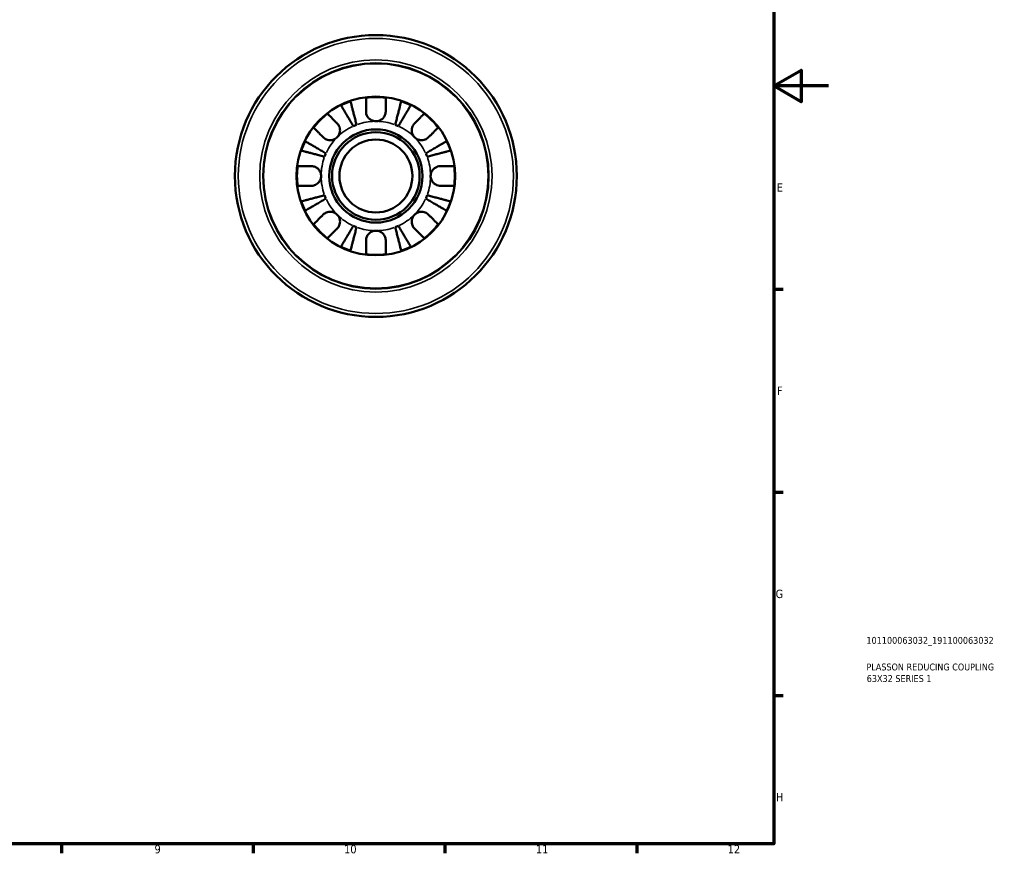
# Model space of a CAD drawing. Header units: millimetres. Extents: x 0 to 905, y -151 to 594.
# Tile 7 of 9: x 545 to 905, y 17 to 321. Entities that reach past the tile are written whole.
import ezdxf

# ---------------------------------------------------------------- set-up
doc = ezdxf.new("R2010")
doc.units = ezdxf.units.MM
for name, color, linetype, lineweight in [('Border (ANSI)', 7, 'Continuous', 70), ('Title (ISO)', 7, 'Continuous', 50), ('Visible (ANSI)', 7, 'Continuous', 50), ('Visible Narrow (ANSI)', 7, 'Continuous', 35)]:
    doc.layers.add(name, color=color, linetype=linetype, lineweight=lineweight)
doc.styles.add('Note Text (ANSI)', font='tahoma.ttf')
doc.styles.add('Note Text (ISO)', font='tahoma.ttf')

# ---------------------------------------------------------------- blocks, each defined once
blk = doc.blocks.new('Borders Default Border')
at = {"layer": 'Border (ANSI)'}
for p, q in [((821, 222.75), (824.45, 222.75)), ((821, 148.5), (824.45, 148.5)), ((821, 74.25), (824.45, 74.25)), ((560.67, 20), (560.67, 16.55)), ((630.75, 20), (630.75, 16.55)), ((700.83, 20), (700.83, 16.55)), ((770.92, 20), (770.92, 16.55))]:
    blk.add_line(p, q, dxfattribs=at)
at = {"layer": 'Border (ANSI)', "flags": 128}
for points in [[(20, 20), (20, 574), (821, 574), (821, 20), (20, 20)], [(841, 297), (821, 297), (831, 302.77), (831, 291.23), (821, 297)]]:
    blk.add_lwpolyline(points, dxfattribs=at)
at = {"layer": 'Border (ANSI)', "color": 230, "true_color": 0xff0080, "attachment_point": 7, "style": 'Note Text (ANSI)'}
for s, insert, char_height in [('E', (822.05, 258.35), 3.05), ('F', (822.14, 184.1), 3.05), ('G', (821.66, 109.79), 3.05), ('H', (821.81, 35.6), 3.05), ('9', (594.7, 16.49), 3.05), ('10', (663.96, 16.49), 3.048), ('11', (734.04, 16.55), 3.048), ('12', (804.13, 16.55), 3.048)]:
    blk.add_mtext(s, dxfattribs=dict(at, insert=insert, char_height=char_height))
blk = doc.blocks.new('Title Blocks ISO')
at = {"layer": 'Title (ISO)', "color": 232, "true_color": 0xca0064, "style": 'Note Text (ISO)'}
for tag, p in [('PART_NUMBER_001', (33.84, 73.13)), ('DESCRIPTION_001', (33.84, 63.4)), ('DESCRIPTION_002', (33.95, 59.18))]:
    blk.add_attdef(tag, p, '', height=2.5, dxfattribs=at)

msp = doc.modelspace()

# ---------------------------------------------------------------- linework, layer by layer
at = {"layer": 'Visible (ANSI)'}
for radius in [51.5, 41.2, 29, 17.03, 16, 13.333]:
    msp.add_circle((675.589, 264.096), radius, dxfattribs=at)
for radius, start, end in [(28.818, 82.82379, 97.17621), (28.818, 108.77511, 116.22489), (28.818, 63.77511, 71.22489), (28.818, 127.82379, 142.17621), (28.818, 37.82379, 52.17621), (20, 110.66622, 114.33378), (20, 65.66622, 69.33378), (28.818, 153.77511, 161.22489), (28.818, 18.77511, 26.22489), (20, 155.66622, 159.33378), (20, 20.66622, 24.33378), (28.818, 172.82379, 187.17621), (28.818, 352.82379, 7.17621), (20, 200.66622, 204.33378), (20, 335.66622, 339.33378), (28.818, 198.77511, 206.22489), (28.818, 333.77511, 341.22489), (28.818, 217.82379, 232.17621), (20, 245.66622, 249.33378), (20, 290.66622, 294.33378), (28.818, 307.82379, 322.17621), (28.818, 243.77511, 251.22489), (28.818, 288.77511, 296.22489), (28.818, 262.82379, 277.17621)]:
    msp.add_arc((675.589, 264.096), radius, start, end, dxfattribs=at)
for points, knots in [([(671.989, 287.696), (671.989, 288.079), (671.989, 288.468), (671.989, 289.345), (671.989, 289.817), (671.989, 290.609), (671.989, 291.003), (671.989, 291.682), (671.989, 291.968), (671.989, 292.391), (671.989, 292.57), (671.989, 292.688)], [4.42789013, 4.42789013, 4.42789013, 4.42789013, 4.54980941, 4.54980941, 4.7172218, 4.7172218, 4.88443989, 4.88443989, 5.05165798, 5.05165798, 5.21398971, 5.21398971, 5.21398971, 5.21398971]), ([(679.189, 292.688), (679.189, 292.57), (679.189, 292.393), (679.189, 291.973), (679.189, 291.689), (679.189, 291.013), (679.189, 290.621), (679.189, 289.831), (679.189, 289.358), (679.189, 288.476), (679.189, 288.084), (679.189, 287.696)], [0.17075309, 0.17075309, 0.17075309, 0.17075309, 0.33215152, 0.33215152, 0.49888818, 0.49888818, 0.66562485, 0.66562485, 0.83351137, 0.83351137, 0.95687373, 0.95687373, 0.95687373, 0.95687373]), ([(667.348, 282.319), (667.064, 282.801), (666.754, 283.327), (666.147, 284.357), (665.85, 284.862), (665.327, 285.75), (665.052, 286.216), (664.539, 287.087), (664.301, 287.491), (663.901, 288.17), (663.703, 288.506), (663.361, 289.087), (663.217, 289.331), (663.004, 289.693), (662.914, 289.846), (662.854, 289.948)], [4.0142509, 4.0142509, 4.0142509, 4.0142509, 4.1819549, 4.1819549, 4.3496588, 4.3496588, 4.5167189, 4.5167189, 4.6837789, 4.6837789, 4.8504333, 4.8504333, 5.0170876, 5.0170876, 5.1791816, 5.1791816, 5.1791816, 5.1791816]), ([(666.314, 291.381), (666.343, 291.266), (666.388, 291.094), (666.493, 290.688), (666.564, 290.414), (666.732, 289.761), (666.83, 289.383), (667.027, 288.621), (667.145, 288.166), (667.398, 287.188), (667.533, 286.664), (667.792, 285.666), (667.938, 285.099), (668.237, 283.941), (668.39, 283.35), (668.53, 282.809)], [0.1707461, 0.1707461, 0.1707461, 0.1707461, 0.33284, 0.33284, 0.4994944, 0.4994944, 0.6661487, 0.6661487, 0.8332087, 0.8332087, 1.0002688, 1.0002688, 1.1679728, 1.1679728, 1.3356767, 1.3356767, 1.3356767, 1.3356767]), ([(682.647, 282.809), (682.787, 283.35), (682.94, 283.94), (683.239, 285.097), (683.385, 285.663), (683.643, 286.661), (683.779, 287.184), (684.032, 288.162), (684.149, 288.616), (684.346, 289.379), (684.444, 289.758), (684.613, 290.411), (684.684, 290.686), (684.79, 291.094), (684.834, 291.266), (684.864, 291.381)], [4.0142513, 4.0142513, 4.0142513, 4.0142513, 4.1817861, 4.1817861, 4.3493209, 4.3493209, 4.5162129, 4.5162129, 4.683105, 4.683105, 4.8499282, 4.8499282, 5.0167515, 5.0167515, 5.1791755, 5.1791755, 5.1791755, 5.1791755]), ([(688.323, 289.948), (688.263, 289.846), (688.173, 289.692), (687.959, 289.33), (687.815, 289.085), (687.473, 288.503), (687.274, 288.166), (686.874, 287.487), (686.636, 287.083), (686.123, 286.213), (685.849, 285.747), (685.326, 284.859), (685.029, 284.355), (684.423, 283.326), (684.113, 282.8), (683.83, 282.319)], [0.1707525, 0.1707525, 0.1707525, 0.1707525, 0.3331765, 0.3331765, 0.4999998, 0.4999998, 0.6668231, 0.6668231, 0.8337151, 0.8337151, 1.0006071, 1.0006071, 1.1681419, 1.1681419, 1.3356767, 1.3356767, 1.3356767, 1.3356767]), ([(657.916, 286.859), (658, 286.776), (658.126, 286.65), (658.423, 286.353), (658.623, 286.153), (659.101, 285.675), (659.378, 285.398), (659.937, 284.839), (660.271, 284.505), (660.895, 283.881), (661.173, 283.603), (661.447, 283.329)], [0.17075309, 0.17075309, 0.17075309, 0.17075309, 0.33215152, 0.33215152, 0.49888818, 0.49888818, 0.66562485, 0.66562485, 0.83351137, 0.83351137, 0.95687373, 0.95687373, 0.95687373, 0.95687373]), ([(675.589, 284.096), (675.309, 284.096), (675.029, 284.129), (674.461, 284.264), (674.176, 284.371), (673.498, 284.729), (673.135, 285.022), (672.633, 285.617), (672.463, 285.884), (672.231, 286.376), (672.155, 286.592), (672.042, 287.035), (672.008, 287.261), (671.991, 287.556), (671.989, 287.626), (671.989, 287.696)], [-2.49913258, -2.49913258, -2.49913258, -2.49913258, -2.41505436, -2.41505436, -2.32384732, -2.32384732, -2.1841143, -2.1841143, -2.08674766, -2.08674766, -2.01440674, -2.01440674, -1.93994266, -1.93994266, -1.91637503, -1.91637503, -1.91637503, -1.91637503]), ([(679.189, 287.696), (679.189, 287.553), (679.18, 287.409), (679.137, 287.049), (679.091, 286.835), (678.954, 286.394), (678.858, 286.17), (678.568, 285.644), (678.35, 285.358), (677.768, 284.795), (677.389, 284.546), (676.535, 284.19), (676.064, 284.096), (675.589, 284.096)], [-0.57647647, -0.57647647, -0.57647647, -0.57647647, -0.52968676, -0.52968676, -0.46054026, -0.46054026, -0.38562403, -0.38562403, -0.27730827, -0.27730827, -0.14258086, -0.14258086, 0, 0, 0, 0]), ([(689.731, 283.329), (690.005, 283.603), (690.283, 283.881), (690.906, 284.505), (691.24, 284.839), (691.799, 285.398), (692.076, 285.675), (692.554, 286.153), (692.755, 286.353), (693.052, 286.65), (693.178, 286.776), (693.261, 286.859)], [4.42788405, 4.42788405, 4.42788405, 4.42788405, 4.5512464, 4.5512464, 4.71913293, 4.71913293, 4.88586959, 4.88586959, 5.05260626, 5.05260626, 5.21400469, 5.21400469, 5.21400469, 5.21400469]), ([(656.355, 278.238), (656.084, 278.509), (655.81, 278.784), (655.19, 279.404), (654.856, 279.738), (654.296, 280.298), (654.017, 280.576), (653.537, 281.057), (653.335, 281.259), (653.036, 281.558), (652.909, 281.684), (652.825, 281.768)], [4.42789013, 4.42789013, 4.42789013, 4.42789013, 4.54980941, 4.54980941, 4.7172218, 4.7172218, 4.88443989, 4.88443989, 5.05165798, 5.05165798, 5.21398971, 5.21398971, 5.21398971, 5.21398971]), ([(661.447, 283.329), (661.535, 283.241), (661.62, 283.147), (661.845, 282.869), (661.974, 282.674), (662.199, 282.247), (662.293, 282.016), (662.459, 281.436), (662.506, 281.083), (662.493, 280.277), (662.402, 279.831), (662.049, 278.974), (661.783, 278.575), (661.447, 278.238)], [-0.58004807, -0.58004807, -0.58004807, -0.58004807, -0.5384523, -0.5384523, -0.46383793, -0.46383793, -0.3862639, -0.3862639, -0.27840269, -0.27840269, -0.14277912, -0.14277912, 0, 0, 0, 0]), ([(689.731, 278.238), (689.548, 278.421), (689.385, 278.624), (689.096, 279.075), (688.974, 279.325), (688.752, 279.953), (688.683, 280.338), (688.671, 281.092), (688.721, 281.453), (688.893, 282.038), (688.987, 282.268), (689.215, 282.692), (689.346, 282.887), (689.567, 283.158), (689.648, 283.246), (689.731, 283.329)], [0, 0, 0, 0, 0.07774953, 0.07774953, 0.16081914, 0.16081914, 0.27783798, 0.27783798, 0.3882896, 0.3882896, 0.46542959, 0.46542959, 0.54035429, 0.54035429, 0.57953204, 0.57953204, 0.57953204, 0.57953204]), ([(698.352, 281.768), (698.268, 281.684), (698.142, 281.558), (697.843, 281.259), (697.641, 281.057), (697.16, 280.576), (696.882, 280.298), (696.322, 279.738), (695.988, 279.404), (695.368, 278.784), (695.093, 278.509), (694.822, 278.238)], [0.1707715, 0.1707715, 0.1707715, 0.1707715, 0.33310322, 0.33310322, 0.50032131, 0.50032131, 0.6675394, 0.6675394, 0.83495179, 0.83495179, 0.95687108, 0.95687108, 0.95687108, 0.95687108]), ([(661.447, 278.238), (661.263, 278.055), (661.061, 277.892), (660.61, 277.603), (660.36, 277.481), (659.732, 277.259), (659.346, 277.19), (658.593, 277.178), (658.232, 277.228), (657.646, 277.4), (657.417, 277.495), (656.992, 277.722), (656.798, 277.853), (656.527, 278.075), (656.439, 278.155), (656.355, 278.238)], [0, 0, 0, 0, 0.07774953, 0.07774953, 0.16081914, 0.16081914, 0.27783798, 0.27783798, 0.3882896, 0.3882896, 0.46542959, 0.46542959, 0.54035429, 0.54035429, 0.57953204, 0.57953204, 0.57953204, 0.57953204]), ([(694.822, 278.238), (694.733, 278.149), (694.639, 278.065), (694.362, 277.84), (694.167, 277.711), (693.74, 277.485), (693.509, 277.392), (692.928, 277.226), (692.576, 277.178), (691.769, 277.191), (691.324, 277.283), (690.467, 277.635), (690.067, 277.902), (689.731, 278.238)], [-0.58004807, -0.58004807, -0.58004807, -0.58004807, -0.5384523, -0.5384523, -0.46383793, -0.46383793, -0.3862639, -0.3862639, -0.27840269, -0.27840269, -0.14277912, -0.14277912, 0, 0, 0, 0]), ([(649.737, 276.831), (649.839, 276.771), (649.992, 276.68), (650.354, 276.467), (650.598, 276.324), (651.178, 275.982), (651.515, 275.783), (652.193, 275.384), (652.598, 275.146), (653.468, 274.633), (653.935, 274.358), (654.823, 273.835), (655.327, 273.538), (656.358, 272.931), (656.884, 272.621), (657.366, 272.337)], [0.1707461, 0.1707461, 0.1707461, 0.1707461, 0.33284, 0.33284, 0.4994944, 0.4994944, 0.6661487, 0.6661487, 0.8332087, 0.8332087, 1.0002688, 1.0002688, 1.1679728, 1.1679728, 1.3356767, 1.3356767, 1.3356767, 1.3356767]), ([(693.812, 272.337), (694.294, 272.621), (694.82, 272.931), (695.85, 273.538), (696.354, 273.835), (697.243, 274.358), (697.709, 274.633), (698.58, 275.146), (698.984, 275.384), (699.663, 275.783), (699.999, 275.982), (700.58, 276.324), (700.824, 276.467), (701.186, 276.68), (701.339, 276.771), (701.441, 276.831)], [4.0142509, 4.0142509, 4.0142509, 4.0142509, 4.1819549, 4.1819549, 4.3496588, 4.3496588, 4.5167189, 4.5167189, 4.6837789, 4.6837789, 4.8504333, 4.8504333, 5.0170876, 5.0170876, 5.1791816, 5.1791816, 5.1791816, 5.1791816]), ([(656.876, 271.154), (656.335, 271.294), (655.743, 271.447), (654.586, 271.747), (654.019, 271.893), (653.021, 272.151), (652.497, 272.287), (651.518, 272.54), (651.064, 272.657), (650.302, 272.855), (649.924, 272.952), (649.271, 273.121), (648.997, 273.192), (648.591, 273.297), (648.418, 273.342), (648.304, 273.371)], [4.0142509, 4.0142509, 4.0142509, 4.0142509, 4.1819549, 4.1819549, 4.3496588, 4.3496588, 4.5167189, 4.5167189, 4.6837789, 4.6837789, 4.8504333, 4.8504333, 5.0170876, 5.0170876, 5.1791816, 5.1791816, 5.1791816, 5.1791816]), ([(702.874, 273.371), (702.759, 273.342), (702.586, 273.297), (702.179, 273.192), (701.904, 273.121), (701.25, 272.952), (700.872, 272.854), (700.109, 272.656), (699.655, 272.539), (698.677, 272.286), (698.153, 272.151), (697.156, 271.893), (696.59, 271.746), (695.433, 271.447), (694.842, 271.294), (694.302, 271.154)], [0.1707525, 0.1707525, 0.1707525, 0.1707525, 0.3331765, 0.3331765, 0.4999998, 0.4999998, 0.6668231, 0.6668231, 0.8337151, 0.8337151, 1.0006071, 1.0006071, 1.1681419, 1.1681419, 1.3356767, 1.3356767, 1.3356767, 1.3356767]), ([(646.996, 267.696), (647.115, 267.696), (647.292, 267.696), (647.712, 267.696), (647.996, 267.696), (648.672, 267.696), (649.064, 267.696), (649.854, 267.696), (650.327, 267.696), (651.208, 267.696), (651.601, 267.696), (651.989, 267.696)], [0.17075309, 0.17075309, 0.17075309, 0.17075309, 0.33215152, 0.33215152, 0.49888818, 0.49888818, 0.66562485, 0.66562485, 0.83351137, 0.83351137, 0.95687373, 0.95687373, 0.95687373, 0.95687373]), ([(651.989, 267.696), (652.132, 267.696), (652.276, 267.687), (652.636, 267.644), (652.85, 267.598), (653.291, 267.461), (653.515, 267.366), (654.041, 267.075), (654.327, 266.857), (654.889, 266.275), (655.139, 265.896), (655.495, 265.042), (655.589, 264.571), (655.589, 264.096)], [-0.57647647, -0.57647647, -0.57647647, -0.57647647, -0.52968676, -0.52968676, -0.46054026, -0.46054026, -0.38562403, -0.38562403, -0.27730827, -0.27730827, -0.14258086, -0.14258086, 0, 0, 0, 0]), ([(695.589, 264.096), (695.589, 264.378), (695.622, 264.659), (695.757, 265.224), (695.863, 265.505), (696.213, 266.172), (696.497, 266.529), (697.098, 267.046), (697.383, 267.228), (697.986, 267.505), (698.297, 267.598), (698.805, 267.681), (698.998, 267.696), (699.189, 267.696)], [0, 0, 0, 0, 0.0846147, 0.0846147, 0.17434238, 0.17434238, 0.3108876, 0.3108876, 0.41427185, 0.41427185, 0.5166571, 0.5166571, 0.58005471, 0.58005471, 0.58005471, 0.58005471]), ([(699.189, 267.696), (699.576, 267.696), (699.969, 267.696), (700.851, 267.696), (701.323, 267.696), (702.114, 267.696), (702.506, 267.696), (703.181, 267.696), (703.465, 267.696), (703.885, 267.696), (704.063, 267.696), (704.181, 267.696)], [4.42788405, 4.42788405, 4.42788405, 4.42788405, 4.5512464, 4.5512464, 4.71913293, 4.71913293, 4.88586959, 4.88586959, 5.05260626, 5.05260626, 5.21400469, 5.21400469, 5.21400469, 5.21400469]), ([(655.589, 264.096), (655.589, 263.816), (655.556, 263.536), (655.421, 262.968), (655.314, 262.683), (654.956, 262.005), (654.663, 261.643), (654.068, 261.14), (653.801, 260.97), (653.308, 260.739), (653.093, 260.662), (652.649, 260.55), (652.424, 260.515), (652.129, 260.498), (652.059, 260.496), (651.989, 260.496)], [-2.49913258, -2.49913258, -2.49913258, -2.49913258, -2.41505436, -2.41505436, -2.32384732, -2.32384732, -2.1841143, -2.1841143, -2.08674766, -2.08674766, -2.01440674, -2.01440674, -1.93994266, -1.93994266, -1.91637503, -1.91637503, -1.91637503, -1.91637503]), ([(699.189, 260.496), (698.92, 260.496), (698.647, 260.526), (698.069, 260.66), (697.769, 260.772), (697.174, 261.092), (696.888, 261.304), (696.308, 261.887), (696.046, 262.278), (695.683, 263.148), (695.589, 263.62), (695.589, 264.096)], [-0.58010577, -0.58010577, -0.58010577, -0.58010577, -0.49097122, -0.49097122, -0.39110552, -0.39110552, -0.28318426, -0.28318426, -0.14288781, -0.14288781, 0, 0, 0, 0]), ([(651.989, 260.496), (651.601, 260.496), (651.208, 260.496), (650.327, 260.496), (649.854, 260.496), (649.064, 260.496), (648.672, 260.496), (647.996, 260.496), (647.712, 260.496), (647.292, 260.496), (647.115, 260.496), (646.996, 260.496)], [4.42788405, 4.42788405, 4.42788405, 4.42788405, 4.5512464, 4.5512464, 4.71913293, 4.71913293, 4.88586959, 4.88586959, 5.05260626, 5.05260626, 5.21400469, 5.21400469, 5.21400469, 5.21400469]), ([(704.181, 260.496), (704.063, 260.496), (703.885, 260.496), (703.465, 260.496), (703.181, 260.496), (702.506, 260.496), (702.114, 260.496), (701.323, 260.496), (700.851, 260.496), (699.969, 260.496), (699.576, 260.496), (699.189, 260.496)], [0.17075309, 0.17075309, 0.17075309, 0.17075309, 0.33215152, 0.33215152, 0.49888818, 0.49888818, 0.66562485, 0.66562485, 0.83351137, 0.83351137, 0.95687373, 0.95687373, 0.95687373, 0.95687373]), ([(648.304, 254.821), (648.418, 254.85), (648.591, 254.895), (648.997, 255), (649.271, 255.071), (649.924, 255.24), (650.302, 255.337), (651.064, 255.535), (651.518, 255.652), (652.497, 255.905), (653.021, 256.041), (654.019, 256.299), (654.586, 256.445), (655.743, 256.745), (656.335, 256.898), (656.876, 257.038)], [0.1707461, 0.1707461, 0.1707461, 0.1707461, 0.33284, 0.33284, 0.4994944, 0.4994944, 0.6661487, 0.6661487, 0.8332087, 0.8332087, 1.0002688, 1.0002688, 1.1679728, 1.1679728, 1.3356767, 1.3356767, 1.3356767, 1.3356767]), ([(657.366, 255.855), (656.884, 255.572), (656.359, 255.262), (655.329, 254.656), (654.826, 254.359), (653.938, 253.836), (653.472, 253.561), (652.602, 253.049), (652.198, 252.811), (651.519, 252.411), (651.181, 252.212), (650.6, 251.87), (650.355, 251.726), (649.993, 251.512), (649.839, 251.421), (649.737, 251.361)], [4.0142513, 4.0142513, 4.0142513, 4.0142513, 4.1817861, 4.1817861, 4.3493209, 4.3493209, 4.5162129, 4.5162129, 4.683105, 4.683105, 4.8499282, 4.8499282, 5.0167515, 5.0167515, 5.1791755, 5.1791755, 5.1791755, 5.1791755]), ([(701.441, 251.361), (701.339, 251.421), (701.186, 251.512), (700.824, 251.725), (700.58, 251.868), (699.999, 252.21), (699.663, 252.409), (698.984, 252.808), (698.58, 253.046), (697.709, 253.559), (697.243, 253.834), (696.354, 254.357), (695.85, 254.654), (694.82, 255.261), (694.294, 255.571), (693.812, 255.855)], [0.1707461, 0.1707461, 0.1707461, 0.1707461, 0.33284, 0.33284, 0.4994944, 0.4994944, 0.6661487, 0.6661487, 0.8332087, 0.8332087, 1.0002688, 1.0002688, 1.1679728, 1.1679728, 1.3356767, 1.3356767, 1.3356767, 1.3356767]), ([(694.302, 257.038), (694.843, 256.898), (695.434, 256.745), (696.592, 256.445), (697.159, 256.299), (698.157, 256.041), (698.681, 255.905), (699.659, 255.652), (700.114, 255.535), (700.876, 255.337), (701.254, 255.24), (701.906, 255.071), (702.181, 255), (702.587, 254.895), (702.759, 254.85), (702.874, 254.821)], [4.0142509, 4.0142509, 4.0142509, 4.0142509, 4.1819549, 4.1819549, 4.3496588, 4.3496588, 4.5167189, 4.5167189, 4.6837789, 4.6837789, 4.8504333, 4.8504333, 5.0170876, 5.0170876, 5.1791816, 5.1791816, 5.1791816, 5.1791816]), ([(652.825, 246.424), (652.909, 246.507), (653.034, 246.633), (653.331, 246.93), (653.532, 247.131), (654.01, 247.608), (654.287, 247.885), (654.846, 248.444), (655.18, 248.778), (655.804, 249.402), (656.081, 249.68), (656.355, 249.954)], [0.17075309, 0.17075309, 0.17075309, 0.17075309, 0.33215152, 0.33215152, 0.49888818, 0.49888818, 0.66562485, 0.66562485, 0.83351137, 0.83351137, 0.95687373, 0.95687373, 0.95687373, 0.95687373]), ([(656.355, 249.954), (656.444, 250.042), (656.538, 250.127), (656.816, 250.352), (657.011, 250.481), (657.437, 250.707), (657.669, 250.8), (658.249, 250.966), (658.602, 251.014), (659.408, 251.001), (659.853, 250.909), (660.71, 250.557), (661.11, 250.29), (661.447, 249.954)], [-0.58004807, -0.58004807, -0.58004807, -0.58004807, -0.5384523, -0.5384523, -0.46383793, -0.46383793, -0.3862639, -0.3862639, -0.27840269, -0.27840269, -0.14277912, -0.14277912, 0, 0, 0, 0]), ([(661.447, 249.954), (661.63, 249.771), (661.793, 249.568), (662.082, 249.117), (662.204, 248.867), (662.426, 248.239), (662.494, 247.854), (662.506, 247.1), (662.456, 246.739), (662.285, 246.154), (662.19, 245.924), (661.963, 245.5), (661.832, 245.305), (661.61, 245.034), (661.53, 244.946), (661.447, 244.863)], [0, 0, 0, 0, 0.07774953, 0.07774953, 0.16081914, 0.16081914, 0.27783798, 0.27783798, 0.3882896, 0.3882896, 0.46542959, 0.46542959, 0.54035429, 0.54035429, 0.57953204, 0.57953204, 0.57953204, 0.57953204]), ([(689.731, 244.863), (689.642, 244.951), (689.557, 245.045), (689.333, 245.323), (689.204, 245.518), (688.978, 245.945), (688.885, 246.176), (688.719, 246.756), (688.671, 247.109), (688.684, 247.915), (688.776, 248.361), (689.128, 249.218), (689.394, 249.617), (689.731, 249.954)], [-0.58004807, -0.58004807, -0.58004807, -0.58004807, -0.5384523, -0.5384523, -0.46383793, -0.46383793, -0.3862639, -0.3862639, -0.27840269, -0.27840269, -0.14277912, -0.14277912, 0, 0, 0, 0]), ([(689.731, 249.954), (689.914, 250.137), (690.117, 250.3), (690.568, 250.589), (690.818, 250.711), (691.446, 250.933), (691.831, 251.002), (692.585, 251.014), (692.946, 250.964), (693.531, 250.792), (693.76, 250.697), (694.185, 250.47), (694.379, 250.339), (694.65, 250.117), (694.739, 250.037), (694.822, 249.954)], [0, 0, 0, 0, 0.07774953, 0.07774953, 0.16081914, 0.16081914, 0.27783798, 0.27783798, 0.3882896, 0.3882896, 0.46542959, 0.46542959, 0.54035429, 0.54035429, 0.57953204, 0.57953204, 0.57953204, 0.57953204]), ([(694.822, 249.954), (695.096, 249.68), (695.374, 249.402), (695.997, 248.778), (696.331, 248.444), (696.891, 247.885), (697.167, 247.608), (697.645, 247.131), (697.846, 246.93), (698.143, 246.633), (698.269, 246.507), (698.352, 246.424)], [4.42788405, 4.42788405, 4.42788405, 4.42788405, 4.5512464, 4.5512464, 4.71913293, 4.71913293, 4.88586959, 4.88586959, 5.05260626, 5.05260626, 5.21400469, 5.21400469, 5.21400469, 5.21400469]), ([(661.447, 244.863), (661.175, 244.592), (660.901, 244.317), (660.281, 243.697), (659.947, 243.363), (659.387, 242.803), (659.108, 242.524), (658.628, 242.044), (658.426, 241.842), (658.127, 241.543), (658.001, 241.417), (657.916, 241.333)], [4.42789013, 4.42789013, 4.42789013, 4.42789013, 4.54980941, 4.54980941, 4.7172218, 4.7172218, 4.88443989, 4.88443989, 5.05165798, 5.05165798, 5.21398971, 5.21398971, 5.21398971, 5.21398971]), ([(662.854, 238.244), (662.914, 238.346), (663.004, 238.499), (663.217, 238.861), (663.361, 239.105), (663.703, 239.686), (663.901, 240.022), (664.301, 240.701), (664.539, 241.105), (665.052, 241.976), (665.327, 242.442), (665.85, 243.33), (666.147, 243.835), (666.754, 244.865), (667.064, 245.391), (667.348, 245.873)], [0.1707461, 0.1707461, 0.1707461, 0.1707461, 0.33284, 0.33284, 0.4994944, 0.4994944, 0.6661487, 0.6661487, 0.8332087, 0.8332087, 1.0002688, 1.0002688, 1.1679728, 1.1679728, 1.3356767, 1.3356767, 1.3356767, 1.3356767]), ([(668.53, 245.383), (668.39, 244.842), (668.237, 244.251), (667.938, 243.093), (667.792, 242.526), (667.533, 241.528), (667.398, 241.004), (667.145, 240.026), (667.027, 239.571), (666.83, 238.809), (666.732, 238.431), (666.564, 237.778), (666.493, 237.504), (666.388, 237.098), (666.343, 236.926), (666.314, 236.811)], [4.0142509, 4.0142509, 4.0142509, 4.0142509, 4.1819549, 4.1819549, 4.3496588, 4.3496588, 4.5167189, 4.5167189, 4.6837789, 4.6837789, 4.8504333, 4.8504333, 5.0170876, 5.0170876, 5.1791816, 5.1791816, 5.1791816, 5.1791816]), ([(684.864, 236.811), (684.834, 236.926), (684.79, 237.098), (684.684, 237.506), (684.613, 237.781), (684.444, 238.434), (684.346, 238.813), (684.149, 239.576), (684.032, 240.03), (683.779, 241.008), (683.643, 241.531), (683.385, 242.529), (683.239, 243.095), (682.94, 244.252), (682.787, 244.842), (682.647, 245.383)], [0.1707525, 0.1707525, 0.1707525, 0.1707525, 0.3331765, 0.3331765, 0.4999998, 0.4999998, 0.6668231, 0.6668231, 0.8337151, 0.8337151, 1.0006071, 1.0006071, 1.1681419, 1.1681419, 1.3356767, 1.3356767, 1.3356767, 1.3356767]), ([(683.83, 245.873), (684.113, 245.392), (684.423, 244.866), (685.029, 243.837), (685.326, 243.333), (685.849, 242.445), (686.123, 241.979), (686.636, 241.109), (686.874, 240.705), (687.274, 240.026), (687.473, 239.689), (687.815, 239.107), (687.959, 238.862), (688.173, 238.5), (688.263, 238.346), (688.323, 238.244)], [4.0142513, 4.0142513, 4.0142513, 4.0142513, 4.1817861, 4.1817861, 4.3493209, 4.3493209, 4.5162129, 4.5162129, 4.683105, 4.683105, 4.8499282, 4.8499282, 5.0167515, 5.0167515, 5.1791755, 5.1791755, 5.1791755, 5.1791755]), ([(693.261, 241.333), (693.177, 241.417), (693.05, 241.543), (692.751, 241.842), (692.549, 242.044), (692.069, 242.524), (691.791, 242.803), (691.23, 243.363), (690.897, 243.697), (690.277, 244.317), (690.002, 244.592), (689.731, 244.863)], [0.1707715, 0.1707715, 0.1707715, 0.1707715, 0.33310322, 0.33310322, 0.50032131, 0.50032131, 0.6675394, 0.6675394, 0.83495179, 0.83495179, 0.95687108, 0.95687108, 0.95687108, 0.95687108]), ([(671.989, 240.496), (671.989, 240.639), (671.997, 240.783), (672.041, 241.143), (672.086, 241.357), (672.224, 241.798), (672.319, 242.022), (672.61, 242.548), (672.828, 242.834), (673.41, 243.397), (673.788, 243.646), (674.643, 244.002), (675.114, 244.096), (675.589, 244.096)], [-0.57647647, -0.57647647, -0.57647647, -0.57647647, -0.52968676, -0.52968676, -0.46054026, -0.46054026, -0.38562403, -0.38562403, -0.27730827, -0.27730827, -0.14258086, -0.14258086, 0, 0, 0, 0]), ([(675.589, 244.096), (675.869, 244.096), (676.148, 244.063), (676.717, 243.928), (677.002, 243.821), (677.68, 243.463), (678.042, 243.17), (678.545, 242.575), (678.715, 242.308), (678.946, 241.816), (679.023, 241.6), (679.135, 241.157), (679.169, 240.931), (679.187, 240.636), (679.189, 240.566), (679.189, 240.496)], [-2.49913258, -2.49913258, -2.49913258, -2.49913258, -2.41505436, -2.41505436, -2.32384732, -2.32384732, -2.1841143, -2.1841143, -2.08674766, -2.08674766, -2.01440674, -2.01440674, -1.93994266, -1.93994266, -1.91637503, -1.91637503, -1.91637503, -1.91637503]), ([(671.989, 235.504), (671.989, 235.622), (671.989, 235.801), (671.989, 236.224), (671.989, 236.51), (671.989, 237.189), (671.989, 237.583), (671.989, 238.375), (671.989, 238.847), (671.989, 239.724), (671.989, 240.113), (671.989, 240.496)], [0.1707715, 0.1707715, 0.1707715, 0.1707715, 0.33310322, 0.33310322, 0.50032131, 0.50032131, 0.6675394, 0.6675394, 0.83495179, 0.83495179, 0.95687108, 0.95687108, 0.95687108, 0.95687108]), ([(679.189, 240.496), (679.189, 240.108), (679.189, 239.716), (679.189, 238.834), (679.189, 238.361), (679.189, 237.571), (679.189, 237.179), (679.189, 236.503), (679.189, 236.219), (679.189, 235.799), (679.189, 235.622), (679.189, 235.504)], [4.42788405, 4.42788405, 4.42788405, 4.42788405, 4.5512464, 4.5512464, 4.71913293, 4.71913293, 4.88586959, 4.88586959, 5.05260626, 5.05260626, 5.21400469, 5.21400469, 5.21400469, 5.21400469])]:
    msp.add_open_spline(points, degree=3, knots=knots, dxfattribs=at)
at = {"layer": 'Visible Narrow (ANSI)'}
for radius in [50.258, 42.442, 41.021]:
    msp.add_circle((675.589, 264.096), radius, dxfattribs=at)
for start, end in [(115.36709, 133.96669), (91.03331, 109.63291), (70.36709, 88.96669), (46.03331, 64.63291), (136.03331, 154.63291), (25.36709, 43.96669), (160.36709, 178.96669), (1.03331, 19.63291), (181.03331, 199.63291), (340.36709, 358.96669), (205.36709, 223.96669), (316.03331, 334.63291), (226.03331, 244.63291), (295.36709, 313.96669), (250.36709, 268.96669), (271.03331, 289.63291)]:
    msp.add_arc((675.589, 264.096), 20, start, end, dxfattribs=at)

# ---------------------------------------------------------------- block references
msp.add_blockref('Borders Default Border', (0, 0))
msp.add_blockref('Title Blocks ISO', (821, 20)).add_auto_attribs({'PART_NUMBER_001': '101100063032_191100063032', 'DESCRIPTION_001': 'PLASSON REDUCING COUPLING', 'DESCRIPTION_002': '63X32 SERIES 1'})

doc.saveas('drawing.dxf')
